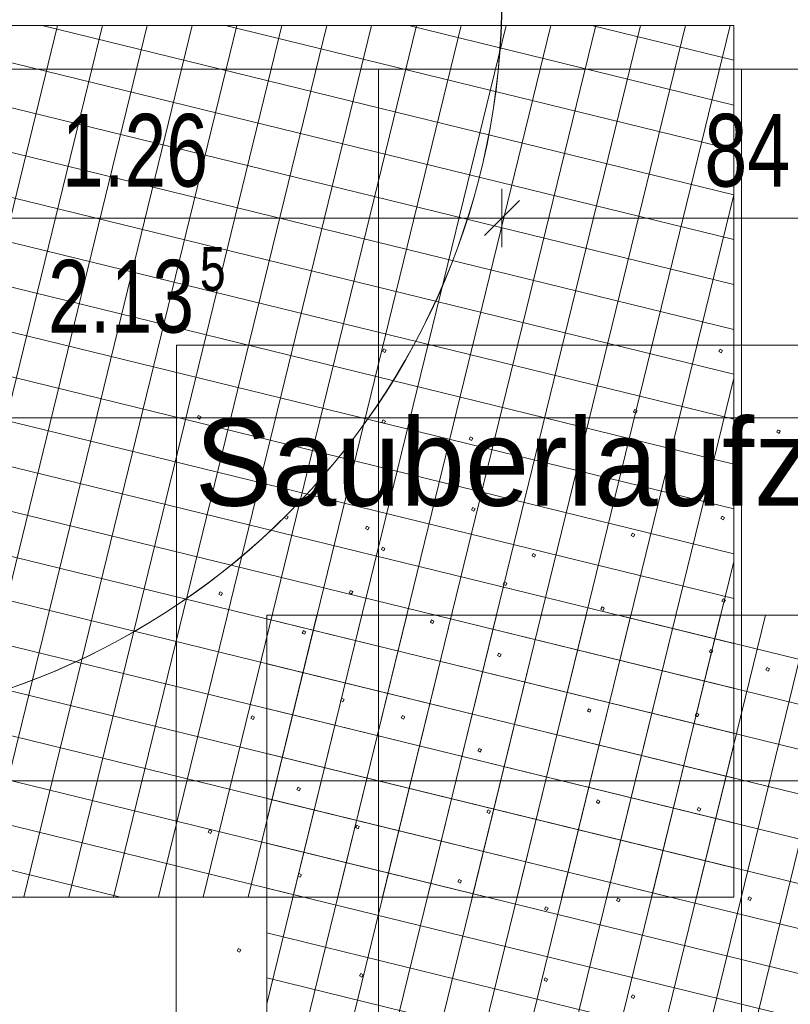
# Model space of a CAD drawing. Extents: x 229 to 926, y 37 to 878.
# Tile 35 of 194: x 516 to 542, y 131 to 165. Entities that reach past the tile are written whole.
import ezdxf

# ---------------------------------------------------------------- set-up
doc = ezdxf.new("R2010")
doc.units = 0
doc.layers.get('0').update_dxf_attribs({"lineweight": 13})
doc.layers.add('A_BI_Tuer', color=7, linetype='Continuous', lineweight=18, true_color=0xbdbbbb, plot=False)
for name, color, linetype, lineweight in [('Bewegungsfläche', 7, 'Continuous', 25), ('Boden', 7, 'Continuous', 25), ('Boden-A03ENJ5OI0', 7, 'Continuous', 25), ('Deckenspiegel', 7, 'Continuous', 25), ('Maßlinien', 7, 'Continuous', 25), ('Maßlinien-A03ENJ5WI0', 7, 'Continuous', 25), ('Türen', 7, 'Continuous', 25), ('Türen-A03ENJ5UI0', 7, 'Continuous', 25)]:
    doc.layers.add(name, color=color, linetype=linetype, lineweight=lineweight)
doc.styles.get("Standard").update_dxf_attribs({"font": 'arial.ttf'})

# ---------------------------------------------------------------- blocks, each defined once
blk = doc.blocks.new('Referenz-A03ENJ5LI0', base_point=(255.728, 65.704))
at = {"layer": 'Bewegungsfläche', "color": 0, "lineweight": -2}
for p, q in [((510.514, 136.89), (517.232, 164.346)), ((510.514, 164.346), (540.514, 164.346)), ((510.514, 164.315), (540.514, 156.975)), ((511.436, 134.346), (518.776, 164.346)), ((512.98, 134.346), (520.321, 164.346)), ((514.524, 134.346), (521.865, 164.346)), ((516.069, 134.346), (523.409, 164.346)), ((516.699, 164.346), (540.514, 158.519)), ((517.613, 134.346), (524.953, 164.346)), ((519.157, 134.346), (526.498, 164.346)), ((520.701, 134.346), (528.042, 164.346)), ((522.246, 134.346), (529.586, 164.346)), ((523.01, 164.346), (540.514, 160.063)), ((523.79, 134.346), (531.13, 164.346)), ((525.334, 134.346), (532.675, 164.346)), ((526.878, 134.346), (534.219, 164.346)), ((528.423, 134.346), (535.763, 164.346)), ((529.321, 164.346), (540.514, 161.607)), ((529.967, 134.346), (537.307, 164.346)), ((531.511, 134.346), (538.852, 164.346)), ((533.055, 134.346), (540.396, 164.346)), ((535.633, 164.346), (540.514, 163.152)), ((540.514, 164.346), (540.514, 134.346)), ((510.514, 162.771), (540.514, 155.43)), ((510.514, 161.227), (540.514, 153.886)), ((510.514, 159.682), (540.514, 152.342)), ((534.6, 134.346), (540.514, 158.517)), ((510.514, 158.138), (540.514, 150.798)), ((510.514, 156.594), (540.514, 149.253)), ((510.514, 155.05), (540.514, 147.709)), ((510.514, 153.505), (540.514, 146.165)), ((536.144, 134.346), (540.514, 152.206)), ((510.514, 151.961), (540.514, 144.621)), ((510.514, 150.417), (540.514, 143.076)), ((510.514, 148.873), (540.514, 141.532)), ((510.514, 147.329), (540.514, 139.988)), ((510.514, 145.784), (540.514, 138.444)), ((537.688, 134.346), (540.514, 145.895)), ((510.514, 144.24), (540.514, 136.899)), ((524.434, 143.289), (524.619, 144.046)), ((524.434, 136.978), (526.163, 144.046)), ((524.434, 130.667), (527.707, 144.046)), ((524.434, 124.355), (529.252, 144.046)), ((524.434, 118.044), (530.796, 144.046)), ((554.434, 144.046), (524.434, 144.046)), ((524.434, 144.046), (524.434, 114.046)), ((525, 114.046), (532.34, 144.046)), ((526.544, 114.046), (533.885, 144.046)), ((528.088, 114.046), (535.429, 144.046)), ((529.632, 114.046), (536.973, 144.046)), ((530.24, 144.046), (554.434, 138.126)), ((531.177, 114.046), (538.517, 144.046)), ((532.721, 114.046), (540.062, 144.046)), ((534.265, 114.046), (541.606, 144.046)), ((535.809, 114.046), (543.15, 144.046)), ((536.551, 144.046), (554.434, 139.67)), ((537.354, 114.046), (544.694, 144.046)), ((524.434, 143.922), (554.434, 136.582)), ((510.514, 142.696), (540.514, 135.355)), ((524.434, 142.378), (554.434, 135.038)), ((510.514, 141.152), (538.327, 134.346)), ((524.434, 140.834), (554.434, 133.493)), ((510.514, 139.607), (532.016, 134.346)), ((524.434, 139.29), (554.434, 131.949)), ((539.232, 134.346), (540.514, 139.584)), ((510.514, 138.063), (525.705, 134.346)), ((524.434, 137.745), (554.434, 130.405)), ((510.514, 136.519), (519.393, 134.346)), ((524.434, 136.201), (554.434, 128.861)), ((524.434, 134.657), (554.434, 127.316)), ((540.514, 134.346), (510.514, 134.346)), ((524.434, 133.113), (554.434, 125.772)), ((524.434, 131.568), (554.434, 124.228))]:
    blk.add_line(p, q, dxfattribs=at)
at = {"layer": 'Boden', "color": 0, "lineweight": -2}
for p, q in [((521.316, 109.344), (521.321, 153.344)), ((521.321, 153.344), (551.321, 153.34)), ((528.417, 153.132), (528.462, 153.213)), ((528.462, 153.213), (528.542, 153.169)), ((540, 153.126), (540.044, 153.206)), ((540.044, 153.206), (540.124, 153.162)), ((528.498, 153.088), (528.417, 153.132)), ((528.542, 153.169), (528.498, 153.088)), ((540.08, 153.081), (540, 153.126)), ((540.124, 153.162), (540.08, 153.081)), ((522.043, 150.842), (522.088, 150.923)), ((522.124, 150.798), (522.043, 150.842)), ((522.088, 150.923), (522.168, 150.878)), ((522.168, 150.878), (522.124, 150.798)), ((537.064, 151.043), (537.108, 151.124)), ((537.145, 150.999), (537.064, 151.043)), ((537.108, 151.124), (537.189, 151.08)), ((537.189, 151.08), (537.145, 150.999)), ((528.398, 150.69), (528.443, 150.771)), ((528.479, 150.646), (528.398, 150.69)), ((528.443, 150.771), (528.523, 150.726)), ((528.523, 150.726), (528.479, 150.646)), ((531.401, 150.105), (531.445, 150.186)), ((531.445, 150.186), (531.526, 150.141)), ((531.526, 150.141), (531.482, 150.061)), ((541.993, 150.352), (542.037, 150.433)), ((542.074, 150.308), (541.993, 150.352)), ((542.037, 150.433), (542.118, 150.388)), ((542.118, 150.388), (542.074, 150.308)), ((531.482, 150.061), (531.401, 150.105)), ((537.364, 149.152), (537.408, 149.233)), ((537.445, 149.108), (537.364, 149.152)), ((537.408, 149.233), (537.489, 149.188)), ((537.489, 149.188), (537.445, 149.108)), ((526.534, 148.003), (526.579, 148.083)), ((526.615, 147.959), (526.534, 148.003)), ((526.579, 148.083), (526.659, 148.039)), ((526.659, 148.039), (526.615, 147.959)), ((525.043, 147.403), (525.087, 147.483)), ((525.087, 147.483), (525.167, 147.439)), ((525.167, 147.439), (525.123, 147.358)), ((531.484, 147.671), (531.528, 147.752)), ((531.564, 147.627), (531.484, 147.671)), ((531.528, 147.752), (531.609, 147.708)), ((531.609, 147.708), (531.564, 147.627)), ((540.067, 147.376), (540.112, 147.457)), ((540.112, 147.457), (540.192, 147.412)), ((525.123, 147.358), (525.043, 147.403)), ((527.838, 147.028), (527.883, 147.109)), ((527.883, 147.109), (527.963, 147.064)), ((540.148, 147.332), (540.067, 147.376)), ((540.192, 147.412), (540.148, 147.332)), ((527.919, 146.984), (527.838, 147.028)), ((527.963, 147.064), (527.919, 146.984)), ((536.988, 146.793), (537.032, 146.874)), ((537.068, 146.749), (536.988, 146.793)), ((537.032, 146.874), (537.113, 146.829)), ((537.113, 146.829), (537.068, 146.749)), ((528.38, 146.311), (528.424, 146.392)), ((528.461, 146.267), (528.38, 146.311)), ((528.424, 146.392), (528.505, 146.347)), ((528.505, 146.347), (528.461, 146.267)), ((533.568, 146.09), (533.612, 146.171)), ((533.649, 146.046), (533.568, 146.09)), ((533.612, 146.171), (533.693, 146.127)), ((533.693, 146.127), (533.649, 146.046)), ((532.581, 145.116), (532.625, 145.197)), ((532.661, 145.072), (532.581, 145.116)), ((532.625, 145.197), (532.706, 145.152)), ((532.706, 145.152), (532.661, 145.072)), ((522.788, 144.769), (522.833, 144.849)), ((522.869, 144.724), (522.788, 144.769)), ((522.833, 144.849), (522.913, 144.805)), ((522.913, 144.805), (522.869, 144.724)), ((527.272, 144.822), (527.316, 144.903)), ((527.352, 144.778), (527.272, 144.822)), ((527.316, 144.903), (527.396, 144.859)), ((527.396, 144.859), (527.352, 144.778)), ((540.103, 144.533), (540.147, 144.613)), ((540.183, 144.488), (540.103, 144.533)), ((540.147, 144.613), (540.227, 144.569)), ((540.227, 144.569), (540.183, 144.488)), ((535.933, 144.258), (535.978, 144.339)), ((536.014, 144.214), (535.933, 144.258)), ((535.978, 144.339), (536.058, 144.294)), ((536.058, 144.294), (536.014, 144.214)), ((530.068, 143.802), (530.112, 143.883)), ((530.148, 143.758), (530.068, 143.802)), ((530.112, 143.883), (530.192, 143.839)), ((530.192, 143.839), (530.148, 143.758)), ((525.654, 143.436), (525.699, 143.516)), ((525.735, 143.391), (525.654, 143.436)), ((525.699, 143.516), (525.779, 143.472)), ((525.779, 143.472), (525.735, 143.391)), ((532.378, 142.662), (532.422, 142.742)), ((532.422, 142.742), (532.503, 142.698)), ((532.503, 142.698), (532.458, 142.618)), ((539.674, 142.784), (539.718, 142.864)), ((539.754, 142.739), (539.674, 142.784)), ((539.718, 142.864), (539.799, 142.82)), ((539.799, 142.82), (539.754, 142.739)), ((532.458, 142.618), (532.378, 142.662)), ((541.625, 142.163), (541.669, 142.244)), ((541.705, 142.119), (541.625, 142.163)), ((541.669, 142.244), (541.749, 142.2)), ((541.749, 142.2), (541.705, 142.119)), ((526.976, 141.112), (527.02, 141.193)), ((527.056, 141.068), (526.976, 141.112)), ((527.02, 141.193), (527.1, 141.148)), ((527.1, 141.148), (527.056, 141.068)), ((535.475, 140.75), (535.519, 140.831)), ((535.555, 140.706), (535.475, 140.75)), ((535.519, 140.831), (535.599, 140.787)), ((535.599, 140.787), (535.555, 140.706)), ((539.184, 140.6), (539.228, 140.681)), ((539.228, 140.681), (539.309, 140.636)), ((523.882, 140.504), (523.927, 140.585)), ((523.963, 140.46), (523.882, 140.504)), ((523.927, 140.585), (524.007, 140.541)), ((524.007, 140.541), (523.963, 140.46)), ((529.066, 140.512), (529.111, 140.592)), ((529.147, 140.468), (529.066, 140.512)), ((529.111, 140.592), (529.191, 140.548)), ((529.191, 140.548), (529.147, 140.468)), ((539.265, 140.556), (539.184, 140.6)), ((539.309, 140.636), (539.265, 140.556)), ((531.706, 139.384), (531.75, 139.465)), ((531.787, 139.34), (531.706, 139.384)), ((531.75, 139.465), (531.831, 139.42)), ((531.831, 139.42), (531.787, 139.34)), ((525.471, 138.05), (525.515, 138.131)), ((525.551, 138.006), (525.471, 138.05)), ((525.515, 138.131), (525.595, 138.087)), ((525.595, 138.087), (525.551, 138.006)), ((535.783, 137.612), (535.827, 137.692)), ((535.864, 137.567), (535.783, 137.612)), ((535.827, 137.692), (535.908, 137.648)), ((535.908, 137.648), (535.864, 137.567)), ((532.01, 137.265), (532.054, 137.345)), ((532.09, 137.22), (532.01, 137.265)), ((532.054, 137.345), (532.135, 137.301)), ((532.135, 137.301), (532.09, 137.22)), ((539.254, 137.35), (539.298, 137.431)), ((539.335, 137.306), (539.254, 137.35)), ((539.298, 137.431), (539.379, 137.387)), ((539.379, 137.387), (539.335, 137.306)), ((522.42, 136.58), (522.464, 136.661)), ((522.5, 136.536), (522.42, 136.58)), ((522.464, 136.661), (522.545, 136.616)), ((522.545, 136.616), (522.5, 136.536)), ((527.496, 136.744), (527.54, 136.824)), ((527.576, 136.699), (527.496, 136.744)), ((527.54, 136.824), (527.621, 136.78)), ((527.621, 136.78), (527.576, 136.699)), ((525.501, 135.081), (525.545, 135.161)), ((525.581, 135.036), (525.501, 135.081)), ((525.545, 135.161), (525.626, 135.117)), ((525.626, 135.117), (525.581, 135.036)), ((531.018, 134.873), (531.062, 134.953)), ((531.062, 134.953), (531.143, 134.909)), ((531.143, 134.909), (531.099, 134.828)), ((531.099, 134.828), (531.018, 134.873)), ((536.475, 134.23), (536.519, 134.311)), ((536.555, 134.186), (536.475, 134.23)), ((536.519, 134.311), (536.599, 134.267)), ((536.599, 134.267), (536.555, 134.186)), ((541.002, 134.276), (541.046, 134.357)), ((541.082, 134.232), (541.002, 134.276)), ((541.046, 134.357), (541.126, 134.312)), ((541.126, 134.312), (541.082, 134.232)), ((534.001, 133.928), (534.045, 134.008)), ((534.081, 133.883), (534.001, 133.928)), ((534.045, 134.008), (534.125, 133.964)), ((534.125, 133.964), (534.081, 133.883)), ((523.419, 132.497), (523.464, 132.577)), ((523.464, 132.577), (523.544, 132.533)), ((523.544, 132.533), (523.5, 132.453)), ((523.5, 132.453), (523.419, 132.497)), ((527.627, 131.637), (527.671, 131.718)), ((527.707, 131.593), (527.627, 131.637)), ((527.671, 131.718), (527.751, 131.673)), ((527.751, 131.673), (527.707, 131.593)), ((533.982, 131.485), (534.026, 131.566)), ((534.026, 131.566), (534.107, 131.522)), ((534.107, 131.522), (534.062, 131.441)), ((534.062, 131.441), (533.982, 131.485)), ((536.984, 130.9), (537.029, 130.981)), ((537.065, 130.856), (536.984, 130.9)), ((537.029, 130.981), (537.109, 130.937)), ((537.109, 130.937), (537.065, 130.856))]:
    blk.add_line(p, q, dxfattribs=at)
at = {"layer": 'Maßlinien', "color": 0, "lineweight": -2}
for p, q in [((532.534, 157.719), (532.534, 158.719)), ((531.934, 157.119), (533.134, 158.319)), ((507.334, 157.719), (532.534, 157.719)), ((532.534, 157.719), (532.534, 156.719)), ((532.534, 157.719), (549.334, 157.719))]:
    blk.add_line(p, q, dxfattribs=at)
at = {"layer": 'Türen', "color": 0, "lineweight": -2}
blk.add_ellipse((507.334, 165.346), major_axis=(0, -25.2), ratio=1, start_param=0, end_param=1.570796, dxfattribs=at)
at = {"layer": 'Boden', "color": 0, "lineweight": -2, "insert": (521.96, 150.817), "char_height": 3, "attachment_point": 1, "rotation": 359.9932}
blk.add_mtext('{\\W0.95;\\fArial;Sauberlaufzone}', dxfattribs=at)
at = {"layer": 'Maßlinien', "color": 0, "lineweight": -2, "attachment_point": 1, "rotation": 0}
for s, insert, char_height in [('{\\W0.74;\\fArial;1.26}', (517.381, 161.302), 2.5), ('{\\W0.76;\\fArial;84}', (539.505, 161.302), 2.5), ('{\\W0.76;\\fArial;5}', (522.132, 156.719), 1.5), ('{\\W0.74;\\fArial;2.13}', (516.903, 156.277), 2.5)]:
    blk.add_mtext(s, dxfattribs=dict(at, insert=insert, char_height=char_height))
blk = doc.blocks.new('Referenz-A03ENJ62I0', base_point=(255.728, 65.706))
at = {"layer": 'Boden-A03ENJ5OI0', "color": 0, "lineweight": -2}
for p, q in [((521.316, 109.345), (521.321, 153.345)), ((521.321, 153.345), (551.321, 153.341)), ((528.417, 153.134), (528.461, 153.214)), ((528.461, 153.214), (528.542, 153.17)), ((539.999, 153.127), (540.044, 153.208)), ((540.044, 153.208), (540.124, 153.163)), ((528.497, 153.09), (528.417, 153.134)), ((528.542, 153.17), (528.497, 153.09)), ((540.08, 153.083), (539.999, 153.127)), ((540.124, 153.163), (540.08, 153.083)), ((522.043, 150.843), (522.087, 150.924)), ((522.123, 150.799), (522.043, 150.843)), ((522.087, 150.924), (522.168, 150.88)), ((522.168, 150.88), (522.123, 150.799)), ((537.064, 151.045), (537.108, 151.125)), ((537.144, 151), (537.064, 151.045)), ((537.108, 151.125), (537.189, 151.081)), ((537.189, 151.081), (537.144, 151)), ((528.398, 150.691), (528.442, 150.772)), ((528.478, 150.647), (528.398, 150.691)), ((528.442, 150.772), (528.523, 150.728)), ((528.523, 150.728), (528.478, 150.647)), ((531.401, 150.106), (531.445, 150.187)), ((531.445, 150.187), (531.525, 150.143)), ((531.525, 150.143), (531.481, 150.062)), ((541.993, 150.353), (542.037, 150.434)), ((542.073, 150.309), (541.993, 150.353)), ((542.037, 150.434), (542.118, 150.39)), ((542.118, 150.39), (542.073, 150.309)), ((531.481, 150.062), (531.401, 150.106)), ((537.364, 149.153), (537.408, 149.234)), ((537.444, 149.109), (537.364, 149.153)), ((537.408, 149.234), (537.489, 149.19)), ((537.489, 149.19), (537.444, 149.109)), ((526.534, 148.004), (526.578, 148.085)), ((526.615, 147.96), (526.534, 148.004)), ((526.578, 148.085), (526.659, 148.041)), ((526.659, 148.041), (526.615, 147.96)), ((525.042, 147.404), (525.087, 147.485)), ((525.087, 147.485), (525.167, 147.44)), ((525.167, 147.44), (525.123, 147.36)), ((531.483, 147.673), (531.528, 147.753)), ((531.564, 147.628), (531.483, 147.673)), ((531.528, 147.753), (531.608, 147.709)), ((531.608, 147.709), (531.564, 147.628)), ((540.067, 147.377), (540.111, 147.458)), ((540.111, 147.458), (540.192, 147.414)), ((525.123, 147.36), (525.042, 147.404)), ((527.838, 147.03), (527.882, 147.11)), ((527.882, 147.11), (527.963, 147.066)), ((540.148, 147.333), (540.067, 147.377)), ((540.192, 147.414), (540.148, 147.333)), ((527.919, 146.985), (527.838, 147.03)), ((527.963, 147.066), (527.919, 146.985)), ((536.987, 146.794), (537.032, 146.875)), ((537.068, 146.75), (536.987, 146.794)), ((537.032, 146.875), (537.112, 146.831)), ((537.112, 146.831), (537.068, 146.75)), ((528.38, 146.312), (528.424, 146.393)), ((528.46, 146.268), (528.38, 146.312)), ((528.424, 146.393), (528.505, 146.349)), ((528.505, 146.349), (528.46, 146.268)), ((533.568, 146.092), (533.612, 146.172)), ((533.648, 146.048), (533.568, 146.092)), ((533.612, 146.172), (533.692, 146.128)), ((533.692, 146.128), (533.648, 146.048)), ((532.58, 145.117), (532.625, 145.198)), ((532.661, 145.073), (532.58, 145.117)), ((532.625, 145.198), (532.705, 145.154)), ((532.705, 145.154), (532.661, 145.073)), ((522.788, 144.77), (522.832, 144.85)), ((522.869, 144.726), (522.788, 144.77)), ((522.832, 144.85), (522.913, 144.806)), ((522.913, 144.806), (522.869, 144.726)), ((527.271, 144.824), (527.316, 144.904)), ((527.352, 144.779), (527.271, 144.824)), ((527.316, 144.904), (527.396, 144.86)), ((527.396, 144.86), (527.352, 144.779)), ((540.102, 144.534), (540.147, 144.615)), ((540.183, 144.49), (540.102, 144.534)), ((540.147, 144.615), (540.227, 144.57)), ((540.227, 144.57), (540.183, 144.49)), ((535.933, 144.259), (535.977, 144.34)), ((536.014, 144.215), (535.933, 144.259)), ((535.977, 144.34), (536.058, 144.296)), ((536.058, 144.296), (536.014, 144.215)), ((530.067, 143.804), (530.111, 143.884)), ((530.148, 143.759), (530.067, 143.804)), ((530.111, 143.884), (530.192, 143.84)), ((530.192, 143.84), (530.148, 143.759)), ((525.654, 143.437), (525.698, 143.518)), ((525.735, 143.393), (525.654, 143.437)), ((525.698, 143.518), (525.779, 143.473)), ((525.779, 143.473), (525.735, 143.393)), ((532.377, 142.663), (532.422, 142.744)), ((532.422, 142.744), (532.502, 142.7)), ((532.502, 142.7), (532.458, 142.619)), ((539.674, 142.785), (539.718, 142.865)), ((539.754, 142.741), (539.674, 142.785)), ((539.718, 142.865), (539.798, 142.821)), ((539.798, 142.821), (539.754, 142.741)), ((532.458, 142.619), (532.377, 142.663)), ((541.624, 142.165), (541.668, 142.245)), ((541.705, 142.121), (541.624, 142.165)), ((541.668, 142.245), (541.749, 142.201)), ((541.749, 142.201), (541.705, 142.121)), ((526.975, 141.114), (527.02, 141.194)), ((527.056, 141.069), (526.975, 141.114)), ((527.02, 141.194), (527.1, 141.15)), ((527.1, 141.15), (527.056, 141.069)), ((535.474, 140.752), (535.518, 140.832)), ((535.555, 140.707), (535.474, 140.752)), ((535.518, 140.832), (535.599, 140.788)), ((535.599, 140.788), (535.555, 140.707)), ((539.184, 140.601), (539.228, 140.682)), ((539.228, 140.682), (539.308, 140.638)), ((523.882, 140.506), (523.926, 140.586)), ((523.963, 140.462), (523.882, 140.506)), ((523.926, 140.586), (524.007, 140.542)), ((524.007, 140.542), (523.963, 140.462)), ((529.066, 140.513), (529.11, 140.594)), ((529.147, 140.469), (529.066, 140.513)), ((529.11, 140.594), (529.191, 140.55)), ((529.191, 140.55), (529.147, 140.469)), ((539.264, 140.557), (539.184, 140.601)), ((539.308, 140.638), (539.264, 140.557)), ((531.706, 139.385), (531.75, 139.466)), ((531.786, 139.341), (531.706, 139.385)), ((531.75, 139.466), (531.831, 139.422)), ((531.831, 139.422), (531.786, 139.341)), ((525.47, 138.052), (525.515, 138.132)), ((525.551, 138.007), (525.47, 138.052)), ((525.515, 138.132), (525.595, 138.088)), ((525.595, 138.088), (525.551, 138.007)), ((535.783, 137.613), (535.827, 137.694)), ((535.863, 137.569), (535.783, 137.613)), ((535.827, 137.694), (535.907, 137.649)), ((535.907, 137.649), (535.863, 137.569)), ((532.01, 137.266), (532.054, 137.347)), ((532.09, 137.222), (532.01, 137.266)), ((532.054, 137.347), (532.134, 137.302)), ((532.134, 137.302), (532.09, 137.222)), ((539.254, 137.352), (539.298, 137.432)), ((539.334, 137.307), (539.254, 137.352)), ((539.298, 137.432), (539.378, 137.388)), ((539.378, 137.388), (539.334, 137.307)), ((522.419, 136.581), (522.464, 136.662)), ((522.5, 136.537), (522.419, 136.581)), ((522.464, 136.662), (522.544, 136.618)), ((522.544, 136.618), (522.5, 136.537)), ((527.495, 136.745), (527.54, 136.826)), ((527.576, 136.701), (527.495, 136.745)), ((527.54, 136.826), (527.62, 136.781)), ((527.62, 136.781), (527.576, 136.701)), ((525.5, 135.082), (525.545, 135.163)), ((525.581, 135.038), (525.5, 135.082)), ((525.545, 135.163), (525.625, 135.118)), ((525.625, 135.118), (525.581, 135.038)), ((531.018, 134.874), (531.062, 134.955)), ((531.062, 134.955), (531.143, 134.91)), ((531.143, 134.91), (531.098, 134.83)), ((531.098, 134.83), (531.018, 134.874)), ((536.474, 134.232), (536.518, 134.312)), ((536.555, 134.187), (536.474, 134.232)), ((536.518, 134.312), (536.599, 134.268)), ((536.599, 134.268), (536.555, 134.187)), ((541.001, 134.277), (541.046, 134.358)), ((541.082, 134.233), (541.001, 134.277)), ((541.046, 134.358), (541.126, 134.314)), ((541.126, 134.314), (541.082, 134.233)), ((534, 133.929), (534.045, 134.01)), ((534.081, 133.885), (534, 133.929)), ((534.045, 134.01), (534.125, 133.965)), ((534.125, 133.965), (534.081, 133.885)), ((523.419, 132.498), (523.463, 132.579)), ((523.463, 132.579), (523.544, 132.534)), ((523.544, 132.534), (523.5, 132.454)), ((523.5, 132.454), (523.419, 132.498)), ((527.626, 131.639), (527.671, 131.719)), ((527.707, 131.594), (527.626, 131.639)), ((527.671, 131.719), (527.751, 131.675)), ((527.751, 131.675), (527.707, 131.594)), ((533.981, 131.487), (534.026, 131.567)), ((534.026, 131.567), (534.106, 131.523)), ((534.106, 131.523), (534.062, 131.442)), ((534.062, 131.442), (533.981, 131.487)), ((536.984, 130.902), (537.028, 130.982)), ((537.065, 130.857), (536.984, 130.902)), ((537.028, 130.982), (537.109, 130.938)), ((537.109, 130.938), (537.065, 130.857))]:
    blk.add_line(p, q, dxfattribs=at)
at = {"layer": 'Deckenspiegel', "color": 0, "lineweight": -2}
for p, q in [((491.233, 162.847), (552.833, 162.847)), ((528.284, 101.348), (528.283, 162.847)), ((540.784, 101.348), (540.783, 162.847)), ((491.233, 150.847), (552.833, 150.847)), ((491.233, 138.347), (552.833, 138.347))]:
    blk.add_line(p, q, dxfattribs=at)
at = {"layer": 'Maßlinien-A03ENJ5WI0', "color": 0, "lineweight": -2}
for p, q in [((532.533, 157.72), (532.533, 158.72)), ((531.933, 157.121), (533.133, 158.32)), ((507.333, 157.72), (532.533, 157.72)), ((532.533, 157.72), (532.533, 156.72)), ((532.533, 157.72), (549.333, 157.72))]:
    blk.add_line(p, q, dxfattribs=at)
at = {"layer": 'Türen-A03ENJ5UI0', "color": 0, "lineweight": -2}
blk.add_ellipse((507.333, 165.347), major_axis=(0, -25.2), ratio=1, start_param=0, end_param=1.570796, dxfattribs=at)
at = {"layer": 'Boden-A03ENJ5OI0', "color": 0, "lineweight": -2, "insert": (521.96, 150.818), "char_height": 2.99999, "attachment_point": 1, "rotation": 359.9932}
blk.add_mtext('{\\W0.95;\\fArial;Sauberlaufzone}', dxfattribs=at)
at = {"layer": 'Maßlinien-A03ENJ5WI0', "color": 0, "lineweight": -2, "attachment_point": 1, "rotation": 0}
for s, insert, char_height in [('{\\W0.74;\\fArial;1.26}', (517.381, 161.303), 2.49999), ('{\\W0.76;\\fArial;84}', (539.504, 161.303), 2.49999), ('{\\W0.76;\\fArial;5}', (522.132, 156.721), 1.5), ('{\\W0.74;\\fArial;2.13}', (516.903, 156.278), 2.49999)]:
    blk.add_mtext(s, dxfattribs=dict(at, insert=insert, char_height=char_height))
blk = doc.blocks.new('Tür-A03ENJ8WI0', base_point=(507.327, 140.145))
at = {"color": 0, "linetype": 'ByBlock', "lineweight": -2, "ltscale": 0.18}
for p, q in [((507.327, 140.145), (507.327, 166.345)), ((532.527, 166.345), (532.527, 165.345))]:
    blk.add_line(p, q, dxfattribs=at)
blk.add_ellipse((507.327, 165.345), major_axis=(0, -25.2), ratio=1, start_param=0, end_param=1.570796, dxfattribs=at)

msp = doc.modelspace()

# ---------------------------------------------------------------- block references
at = {"color": 251, "lineweight": 13, "ltscale": 0.13, "true_color": 0x606060}
for name, p in [('Referenz-A03ENJ5LI0', (255.728, 65.704)), ('Referenz-A03ENJ62I0', (255.728, 65.706))]:
    msp.add_blockref(name, p, dxfattribs=at)
at = {"layer": 'A_BI_Tuer', "ltscale": 0.18}
msp.add_blockref('Tür-A03ENJ8WI0', (507.327, 140.145), dxfattribs=at)

doc.saveas('drawing.dxf')
